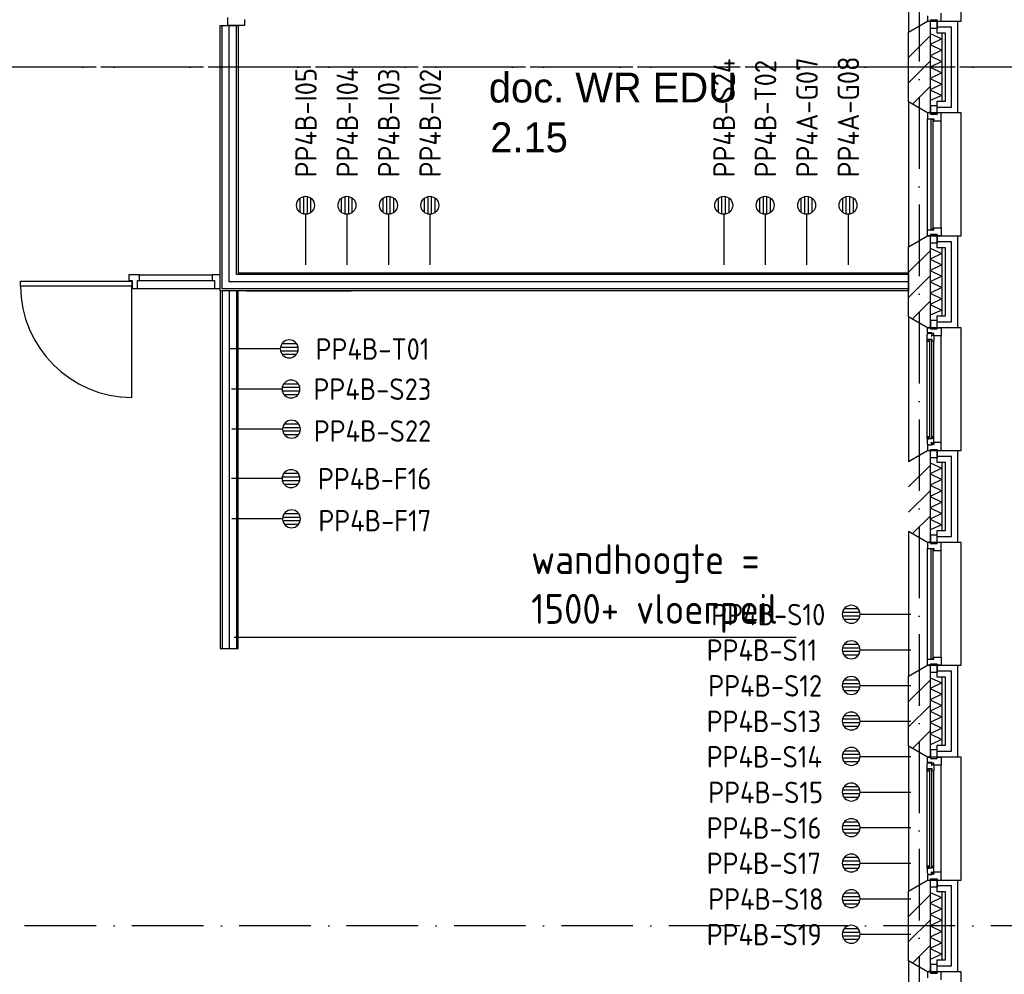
# Model space of a CAD drawing. Header units: millimetres. Extents: x 50250 to 324922, y 191 to 84291.
# Tile 20 of 44: x 182763 to 191018, y 19658 to 27660. Entities that reach past the tile are written whole.
import ezdxf
from ezdxf.enums import TextEntityAlignment as Align

# ---------------------------------------------------------------- set-up
doc = ezdxf.new("R2010")
doc.units = ezdxf.units.MM
doc.header["$LTSCALE"] = 100
doc.linetypes.add('DASHDOT', pattern=[9, 6, -1.5, 0, -1.5])
doc.layers.get('0').update_dxf_attribs({"linetype": 'CONTINUOUS'})
for name, color, linetype in [('AL$1----_ALGEMEEN', 7, 'CONTINUOUS'), ('AL$7----_STRAMIEN', 1, 'DASHDOT'), ('AL21----_BUITENWAND', 4, 'CONTINUOUS'), ('AL21K---_ISOLATIE', 1, 'CONTINUOUS'), ('AL22----_BINNENWAND', 7, 'CONTINUOUS'), ('AL28----_KONSTRUKTIE', 3, 'CONTINUOUS'), ('AL31----_BUITENKOZ', 7, 'CONTINUOUS'), ('AL32----_BINNENKOZ', 7, 'CONTINUOUS'), ('ALL-----_REFLIJNEN', 8, 'CONTINUOUS'), ('ALXA3---_VOLZWART', 14, 'CONTINUOUS'), ('ALXAB---_PREFABBETON', 1, 'CONTINUOUS'), ('BL$4----', 7, 'CONTINUOUS'), ('BOUW', 8, 'CONTINUOUS'), ('EB6441--_ATTRIB', 2, 'CONTINUOUS'), ('EL6441--_DATACOM', 3, 'CONTINUOUS')]:
    doc.layers.add(name, color=color, linetype=linetype)
doc.styles.add('1_8', font='ISO', dxfattribs={"height": 1.8})
doc.styles.add('BURO-025', font='BUROFONT.shx', dxfattribs={"height": 250})
doc.styles.get("Standard").update_dxf_attribs({"font": 'iso.shx'})

# ---------------------------------------------------------------- blocks, each defined once
blk = doc.blocks.new('ES4X2')
for p, q in [((-0.45, 1.4), (-0.45, 2.6)), ((-0.15, 1.265), (-0.15, 2.735)), ((0.15, 1.265), (0.15, 2.735)), ((0.45, 1.4), (0.45, 2.6)), ((0, 1.25), (0, -3))]:
    blk.add_line(p, q)
blk.add_circle((0, 2), 0.75)
at = {"style": '1_8', "flags": 8}
for tag, p in [('NUMMER', (1.25, 3.5)), ('CODE', (-1.25, 3.5))]:
    blk.add_attdef(tag, text='', height=1.8, rotation=90, dxfattribs=at).set_placement(p, align=Align.MIDDLE_LEFT)
blk.add_attdef('M_CODE', text='', height=1.8, dxfattribs=at).set_placement((0, 0), align=Align.MIDDLE_CENTER)

msp = doc.modelspace()

# ---------------------------------------------------------------- linework, layer by layer
at = {"color": 8, "linetype": 'Continuous'}
for p, q in [((183678.6, 25520.4), (183678.6, 25473.4)), ((183768.6, 25520.4), (183678.6, 25520.4)), ((183768.6, 25473.4), (183768.6, 25520.4)), ((183678.6, 25473.4), (183705.6, 25473.4)), ((183705.6, 25473.4), (183705.6, 25406.4)), ((183751.6, 25473.4), (183768.6, 25473.4)), ((183751.6, 25406.4), (183751.6, 25473.4)), ((183705.6, 25406.4), (183751.6, 25406.4))]:
    msp.add_line(p, q, dxfattribs=at)
msp.add_lwpolyline([(184445.1, 25520.4), (184378.1, 25520.4), (184378.1, 25473.4), (184395.1, 25473.4), (184395.1, 25406.4), (184445.1, 25406.4)], close=True, dxfattribs=at)
msp.add_lwpolyline([(182769.1, 25426.4, 0.408724), (183703.6, 24491.9), (183703.6, 25426.4)], format="xyb", dxfattribs=at)
at = {"layer": 'AL$1----_ALGEMEEN', "color": 8}
msp.add_line((189273.9, 22482.5), (184560.6, 22482.5), dxfattribs=at)
at = {"layer": 'AL$7----_STRAMIEN', "color": 1}
for p, q in [((190305.1, 76515.8), (190305.1, 7174.9)), ((192144.3, 27263.4), (170205.1, 27263.4)), ((194205.1, 27263.4), (170205.1, 27263.4)), ((194205.1, 20063.4), (170205.1, 20063.4))]:
    msp.add_line(p, q, dxfattribs=at)
at = {"layer": 'AL21----_BUITENWAND', "color": 8}
for p, q in [((190456.1, 27648.4), (190625.1, 27648.4)), ((190456.1, 27548.4), (190456.1, 27648.4)), ((190625.1, 27648.4), (190625.1, 26878.4)), ((190525.1, 27548.4), (190456.1, 27548.4)), ((190525.1, 26978.4), (190525.1, 27548.4)), ((190456.1, 26878.4), (190456.1, 26978.4)), ((190456.1, 26978.4), (190525.1, 26978.4)), ((190625.1, 26878.4), (190456.1, 26878.4)), ((190456.1, 25848.4), (190625.1, 25848.4)), ((190456.1, 25748.4), (190456.1, 25848.4)), ((190625.1, 25848.4), (190625.1, 25078.4)), ((190525.1, 25748.4), (190456.1, 25748.4)), ((190525.1, 25178.4), (190525.1, 25748.4)), ((190456.1, 25078.4), (190456.1, 25178.4)), ((190456.1, 25178.4), (190525.1, 25178.4)), ((190625.1, 25078.4), (190456.1, 25078.4)), ((190456.1, 24048.4), (190625.1, 24048.4)), ((190456.1, 23948.4), (190456.1, 24048.4)), ((190625.1, 24048.4), (190625.1, 23278.4)), ((190525.1, 23948.4), (190456.1, 23948.4)), ((190525.1, 23378.4), (190525.1, 23948.4)), ((190456.1, 23278.4), (190456.1, 23378.4)), ((190456.1, 23378.4), (190525.1, 23378.4)), ((190625.1, 23278.4), (190456.1, 23278.4)), ((190456.1, 22248.4), (190625.1, 22248.4)), ((190456.1, 22148.4), (190456.1, 22248.4)), ((190625.1, 22248.4), (190625.1, 21478.4)), ((190525.1, 22148.4), (190456.1, 22148.4)), ((190525.1, 21578.4), (190525.1, 22148.4)), ((190456.1, 21478.4), (190456.1, 21578.4)), ((190456.1, 21578.4), (190525.1, 21578.4)), ((190625.1, 21478.4), (190456.1, 21478.4)), ((190456.1, 20448.4), (190625.1, 20448.4)), ((190456.1, 20348.4), (190456.1, 20448.4)), ((190625.1, 20448.4), (190625.1, 19678.4)), ((190525.1, 20348.4), (190456.1, 20348.4)), ((190525.1, 19778.4), (190525.1, 20348.4)), ((190456.1, 19678.4), (190456.1, 19778.4)), ((190456.1, 19778.4), (190525.1, 19778.4)), ((190625.1, 19678.4), (190456.1, 19678.4))]:
    msp.add_line(p, q, dxfattribs=at)
at = {"layer": 'AL21K---_ISOLATIE', "color": 8, "linetype": 'Continuous'}
for p, q in [((190395.1, 27548.4), (190395.1, 26978.4)), ((190395.1, 27544.2), (190495.1, 27500.9)), ((190495.1, 27500.9), (190395.1, 27453.4)), ((190495.1, 27548.4), (190495.1, 26978.4)), ((190395.1, 27453.4), (190495.1, 27405.9)), ((190495.1, 27405.9), (190395.1, 27358.4)), ((190395.1, 27358.4), (190495.1, 27310.9)), ((190495.1, 27310.9), (190395.1, 27263.4)), ((190395.1, 27263.4), (190495.1, 27215.9)), ((190495.1, 27215.9), (190395.1, 27168.4)), ((190395.1, 27168.4), (190495.1, 27120.9)), ((190495.1, 27120.9), (190395.1, 27073.4)), ((190395.1, 27073.4), (190495.1, 27025.9)), ((190495.1, 27025.9), (190395.1, 26982.6)), ((190395.1, 25748.4), (190395.1, 25178.4)), ((190395.1, 25744.2), (190495.1, 25700.9)), ((190495.1, 25700.9), (190395.1, 25653.4)), ((190495.1, 25748.4), (190495.1, 25178.4)), ((190395.1, 25653.4), (190495.1, 25605.9)), ((190495.1, 25605.9), (190395.1, 25558.4)), ((190395.1, 25558.4), (190495.1, 25510.9)), ((190495.1, 25510.9), (190395.1, 25463.4)), ((190395.1, 25463.4), (190495.1, 25415.9)), ((190495.1, 25415.9), (190395.1, 25368.4)), ((190395.1, 25368.4), (190495.1, 25320.9)), ((190495.1, 25320.9), (190395.1, 25273.4)), ((190395.1, 25273.4), (190495.1, 25225.9)), ((190495.1, 25225.9), (190395.1, 25182.6)), ((190395.1, 23948.4), (190395.1, 23378.4)), ((190395.1, 23944.2), (190495.1, 23900.9)), ((190495.1, 23948.4), (190495.1, 23378.4)), ((190495.1, 23900.9), (190395.1, 23853.4)), ((190395.1, 23853.4), (190495.1, 23805.9)), ((190495.1, 23805.9), (190395.1, 23758.4)), ((190395.1, 23758.4), (190495.1, 23710.9)), ((190495.1, 23710.9), (190395.1, 23663.4)), ((190395.1, 23663.4), (190495.1, 23615.9)), ((190495.1, 23615.9), (190395.1, 23568.4)), ((190395.1, 23568.4), (190495.1, 23520.9)), ((190495.1, 23520.9), (190395.1, 23473.4)), ((190395.1, 23473.4), (190495.1, 23425.9)), ((190495.1, 23425.9), (190395.1, 23382.6)), ((190395.1, 22148.4), (190395.1, 21578.4)), ((190395.1, 22144.2), (190495.1, 22100.9)), ((190495.1, 22148.4), (190495.1, 21578.4)), ((190495.1, 22100.9), (190395.1, 22053.4)), ((190395.1, 22053.4), (190495.1, 22005.9)), ((190495.1, 22005.9), (190395.1, 21958.4)), ((190395.1, 21958.4), (190495.1, 21910.9)), ((190495.1, 21910.9), (190395.1, 21863.4)), ((190395.1, 21863.4), (190495.1, 21815.9)), ((190495.1, 21815.9), (190395.1, 21768.4)), ((190395.1, 21768.4), (190495.1, 21720.9)), ((190495.1, 21720.9), (190395.1, 21673.4)), ((190395.1, 21673.4), (190495.1, 21625.9)), ((190495.1, 21625.9), (190395.1, 21582.6)), ((190395.1, 20348.4), (190395.1, 19778.4)), ((190395.1, 20344.2), (190495.1, 20300.9)), ((190495.1, 20348.4), (190495.1, 19778.4)), ((190495.1, 20300.9), (190395.1, 20253.4)), ((190395.1, 20253.4), (190495.1, 20205.9)), ((190495.1, 20205.9), (190395.1, 20158.4)), ((190395.1, 20158.4), (190495.1, 20110.9)), ((190495.1, 20110.9), (190395.1, 20063.4)), ((190395.1, 20063.4), (190495.1, 20015.9)), ((190495.1, 20015.9), (190395.1, 19968.4)), ((190395.1, 19968.4), (190495.1, 19920.9)), ((190495.1, 19920.9), (190395.1, 19873.4)), ((190395.1, 19873.4), (190495.1, 19825.9)), ((190495.1, 19825.9), (190395.1, 19782.6))]:
    msp.add_line(p, q, dxfattribs=at)
at = {"layer": 'AL22----_BINNENWAND', "color": 8}
for p, q in [((184445.1, 27612.3), (184595.1, 27612.3)), ((184445.1, 25388.4), (184445.1, 27612.3)), ((184595.1, 27612.3), (184595.1, 25538.4)), ((184595.1, 25538.4), (190215.1, 25538.4)), ((190215.1, 25538.4), (190215.1, 25388.4)), ((190215.1, 25388.4), (184445.1, 25388.4)), ((184595.1, 25388.4), (184445.1, 25388.4)), ((184445.1, 25388.4), (184445.1, 22388.4)), ((184595.1, 22388.4), (184595.1, 25388.4)), ((184445.1, 22388.4), (184595.1, 22388.4))]:
    msp.add_line(p, q, dxfattribs=at)
at = {"layer": 'AL22----_BINNENWAND', "color": 8, "linetype": 'Continuous'}
for p, q in [((184460.1, 25403.4), (184460.1, 27612.3)), ((184580.1, 25523.4), (184580.1, 27612.3)), ((190215.1, 25523.4), (184580.1, 25523.4)), ((190215.1, 25403.4), (184460.1, 25403.4)), ((184460.1, 25388.4), (184460.1, 22388.4)), ((184580.1, 25388.4), (184580.1, 22388.4))]:
    msp.add_line(p, q, dxfattribs=at)
at = {"layer": 'AL28----_KONSTRUKTIE', "color": 8}
for p, q in [((190215.1, 27556), (190375.1, 27648.4)), ((190375.1, 27648.4), (190395.1, 27648.4)), ((190395.1, 27648.4), (190395.1, 26878.4)), ((190215.1, 26970.8), (190215.1, 27556)), ((190375.1, 26878.4), (190215.1, 26970.8)), ((190395.1, 26878.4), (190375.1, 26878.4)), ((190215.1, 25756), (190375.1, 25848.4)), ((190375.1, 25848.4), (190395.1, 25848.4)), ((190395.1, 25848.4), (190395.1, 25078.4)), ((190215.1, 25170.8), (190215.1, 25756)), ((190375.1, 25078.4), (190215.1, 25170.8)), ((190395.1, 25078.4), (190375.1, 25078.4)), ((190215.1, 23956), (190375.1, 24048.4)), ((190375.1, 24048.4), (190395.1, 24048.4)), ((190395.1, 24048.4), (190395.1, 23278.4)), ((190375.1, 23278.4), (190215.1, 23370.8)), ((190395.1, 23278.4), (190375.1, 23278.4)), ((190215.1, 22156), (190375.1, 22248.4)), ((190375.1, 22248.4), (190395.1, 22248.4)), ((190395.1, 22248.4), (190395.1, 21478.4)), ((190215.1, 21570.8), (190215.1, 22156)), ((190375.1, 21478.4), (190215.1, 21570.8)), ((190395.1, 21478.4), (190375.1, 21478.4)), ((190215.1, 20356), (190375.1, 20448.4)), ((190375.1, 20448.4), (190395.1, 20448.4)), ((190395.1, 20448.4), (190395.1, 19678.4)), ((190215.1, 19770.8), (190215.1, 20356)), ((190375.1, 19678.4), (190215.1, 19770.8)), ((190395.1, 19678.4), (190375.1, 19678.4))]:
    msp.add_line(p, q, dxfattribs=at)
at = {"layer": 'AL31----_BUITENKOZ', "color": 8}
for p, q in [((190215.1, 28770.8), (190215.1, 27556)), ((190655.1, 27648.4), (190655.1, 28678.4)), ((190375.1, 27692.4), (190375.1, 27648.4)), ((190400.1, 27587.4), (190400.1, 27658.4)), ((190400.1, 27658.4), (190456.1, 27658.4)), ((190400.1, 27658.4), (190456.1, 27658.4)), ((190400.1, 27648.4), (190400.1, 27658.4)), ((190456.1, 27658.4), (190456.1, 27587.4)), ((190456.1, 27658.4), (190456.1, 27648.4)), ((190489.1, 27648.4), (190489.1, 27715.4)), ((190215.1, 27556), (190375.1, 27648.4)), ((190375.1, 27648.4), (190655.1, 27648.4)), ((190375.1, 27648.4), (190400.1, 27648.4)), ((190456.1, 27587.4), (190400.1, 27587.4)), ((190456.1, 27648.4), (190489.1, 27648.4)), ((190215.1, 26970.8), (190215.1, 25756)), ((190375.1, 26878.4), (190215.1, 26970.8)), ((190400.1, 26939.4), (190400.1, 26868.4)), ((190456.1, 26939.4), (190400.1, 26939.4)), ((190456.1, 26868.4), (190456.1, 26939.4)), ((190655.1, 26878.4), (190375.1, 26878.4)), ((190375.1, 25898.4), (190375.1, 26828.4)), ((190400.1, 26868.4), (190456.1, 26868.4)), ((190655.1, 25848.4), (190655.1, 26878.4)), ((190489.1, 25915.4), (190489.1, 26811.4)), ((190215.1, 25756), (190375.1, 25848.4)), ((190375.1, 25848.4), (190655.1, 25848.4)), ((190400.1, 25787.4), (190400.1, 25858.4)), ((190400.1, 25858.4), (190456.1, 25858.4)), ((190456.1, 25858.4), (190456.1, 25787.4)), ((190456.1, 25787.4), (190400.1, 25787.4)), ((190215.1, 25170.8), (190215.1, 23956)), ((190375.1, 25078.4), (190215.1, 25170.8)), ((190400.1, 25139.4), (190400.1, 25068.4)), ((190456.1, 25139.4), (190400.1, 25139.4)), ((190456.1, 25068.4), (190456.1, 25139.4)), ((190372.1, 25021.7), (190376.4, 25024.1)), ((190372.1, 24979.2), (190372.1, 25021.7)), ((190655.1, 25078.4), (190375.1, 25078.4)), ((190375.1, 25034.4), (190375.1, 25078.4)), ((190375.1, 25078.4), (190400.1, 25078.4)), ((190411.1, 25034.4), (190375.1, 25034.4)), ((190376.4, 25031.2), (190406.1, 25031.2)), ((190376.4, 25024.1), (190376.4, 25031.2)), ((190400.1, 25078.4), (190400.1, 25068.4)), ((190400.1, 25068.4), (190456.1, 25068.4)), ((190400.1, 25068.4), (190456.1, 25068.4)), ((190406.1, 25031.2), (190406.1, 25008.7)), ((190411.1, 25028.4), (190411.1, 25034.4)), ((190426.1, 25028.4), (190411.1, 25028.4)), ((190411.1, 25016.7), (190426.1, 25016.7)), ((190411.1, 25008.7), (190411.1, 25016.7)), ((190426.1, 25011.4), (190426.1, 25028.4)), ((190426.1, 25016.7), (190426.1, 25011.4)), ((190456.1, 25078.4), (190489.1, 25078.4)), ((190456.1, 25068.4), (190456.1, 25078.4)), ((190489.1, 25078.4), (190489.1, 25011.4)), ((190655.1, 24048.4), (190655.1, 25078.4)), ((190372.1, 24147.6), (190372.1, 24979.2)), ((190413.1, 24979.2), (190372.1, 24979.2)), ((190374.4, 24962.2), (190374.4, 24979.2)), ((190374.4, 24979.2), (190388, 24979.2)), ((190388, 24962.2), (190374.4, 24962.2)), ((190388, 24979.2), (190388, 24962.2)), ((190406.1, 25008.7), (190411.1, 25008.7)), ((190413.1, 24962.2), (190413.1, 24979.2)), ((190426.1, 24964.3), (190413.1, 24962.2)), ((190489.1, 25011.4), (190426.1, 25011.4)), ((190426.1, 25011.4), (190426.1, 24964.3)), ((190426.1, 24162.5), (190426.1, 24964.3)), ((190489.1, 24115.4), (190489.1, 25011.4)), ((190372.1, 24147.6), (190372.1, 24105.1)), ((190413.1, 24147.6), (190372.1, 24147.6)), ((190372.1, 24105.1), (190376.4, 24102.6)), ((190374.4, 24164.6), (190374.4, 24147.6)), ((190388, 24164.6), (190374.4, 24164.6)), ((190374.4, 24147.6), (190388, 24147.6)), ((190388, 24147.6), (190388, 24164.6)), ((190406.1, 24118.1), (190411.1, 24118.1)), ((190406.1, 24095.6), (190406.1, 24118.1)), ((190411.1, 24118.1), (190411.1, 24110.1)), ((190411.1, 24110.1), (190426.1, 24110.1)), ((190413.1, 24164.6), (190413.1, 24147.6)), ((190426.1, 24162.5), (190413.1, 24164.6)), ((190426.1, 24115.4), (190426.1, 24162.5)), ((190426.1, 24115.4), (190426.1, 24098.4)), ((190489.1, 24115.4), (190426.1, 24115.4)), ((190426.1, 24110.1), (190426.1, 24115.4)), ((190489.1, 24048.4), (190489.1, 24115.4)), ((190215.1, 23956), (190375.1, 24048.4)), ((190375.1, 24092.4), (190375.1, 24048.4)), ((190411.1, 24092.4), (190375.1, 24092.4)), ((190375.1, 24048.4), (190655.1, 24048.4)), ((190375.1, 24048.4), (190400.1, 24048.4)), ((190376.4, 24102.6), (190376.4, 24095.6)), ((190376.4, 24095.6), (190406.1, 24095.6)), ((190400.1, 24058.4), (190456.1, 24058.4)), ((190400.1, 24048.4), (190400.1, 24058.4)), ((190400.1, 23987.4), (190400.1, 24058.4)), ((190400.1, 24058.4), (190456.1, 24058.4)), ((190411.1, 24098.4), (190411.1, 24092.4)), ((190426.1, 24098.4), (190411.1, 24098.4)), ((190456.1, 24058.4), (190456.1, 24048.4)), ((190456.1, 24058.4), (190456.1, 23987.4)), ((190456.1, 24048.4), (190489.1, 24048.4)), ((190456.1, 23987.4), (190400.1, 23987.4)), ((190215.1, 23370.8), (190215.1, 22156)), ((190375.1, 23278.4), (190215.1, 23370.8)), ((190655.1, 23278.4), (190375.1, 23278.4)), ((190400.1, 23339.4), (190400.1, 23268.4)), ((190456.1, 23339.4), (190400.1, 23339.4)), ((190456.1, 23268.4), (190456.1, 23339.4)), ((190655.1, 22248.4), (190655.1, 23278.4)), ((190375.1, 22298.4), (190375.1, 23228.4)), ((190400.1, 23268.4), (190456.1, 23268.4)), ((190489.1, 22315.4), (190489.1, 23211.4)), ((190215.1, 22156), (190375.1, 22248.4)), ((190375.1, 22248.4), (190655.1, 22248.4)), ((190400.1, 22187.4), (190400.1, 22258.4)), ((190400.1, 22258.4), (190456.1, 22258.4)), ((190456.1, 22258.4), (190456.1, 22187.4)), ((190456.1, 22187.4), (190400.1, 22187.4)), ((190215.1, 21570.8), (190215.1, 20356)), ((190375.1, 21478.4), (190215.1, 21570.8)), ((190375.1, 21434.4), (190375.1, 21478.4)), ((190375.1, 21478.4), (190400.1, 21478.4)), ((190655.1, 21478.4), (190375.1, 21478.4)), ((190400.1, 21539.4), (190400.1, 21468.4)), ((190456.1, 21539.4), (190400.1, 21539.4)), ((190400.1, 21478.4), (190400.1, 21468.4)), ((190400.1, 21468.4), (190456.1, 21468.4)), ((190400.1, 21468.4), (190456.1, 21468.4)), ((190456.1, 21468.4), (190456.1, 21539.4)), ((190456.1, 21478.4), (190489.1, 21478.4)), ((190456.1, 21468.4), (190456.1, 21478.4)), ((190489.1, 21478.4), (190489.1, 21411.4)), ((190655.1, 20448.4), (190655.1, 21478.4)), ((190372.1, 21421.7), (190376.4, 21424.1)), ((190372.1, 21379.2), (190372.1, 21421.7)), ((190411.1, 21434.4), (190375.1, 21434.4)), ((190376.4, 21431.2), (190406.1, 21431.2)), ((190376.4, 21424.1), (190376.4, 21431.2)), ((190406.1, 21431.2), (190406.1, 21408.7)), ((190406.1, 21408.7), (190411.1, 21408.7)), ((190411.1, 21428.4), (190411.1, 21434.4)), ((190426.1, 21428.4), (190411.1, 21428.4)), ((190411.1, 21416.7), (190426.1, 21416.7)), ((190411.1, 21408.7), (190411.1, 21416.7)), ((190426.1, 21411.4), (190426.1, 21428.4)), ((190426.1, 21416.7), (190426.1, 21411.4)), ((190489.1, 21411.4), (190426.1, 21411.4)), ((190426.1, 21411.4), (190426.1, 21364.3)), ((190489.1, 20515.4), (190489.1, 21411.4)), ((190372.1, 20547.6), (190372.1, 21379.2)), ((190413.1, 21379.2), (190372.1, 21379.2)), ((190374.4, 21362.2), (190374.4, 21379.2)), ((190374.4, 21379.2), (190388, 21379.2)), ((190388, 21362.2), (190374.4, 21362.2)), ((190388, 21379.2), (190388, 21362.2)), ((190413.1, 21362.2), (190413.1, 21379.2)), ((190426.1, 21364.3), (190413.1, 21362.2)), ((190426.1, 20562.5), (190426.1, 21364.3)), ((190374.4, 20564.6), (190374.4, 20547.6)), ((190388, 20564.6), (190374.4, 20564.6)), ((190388, 20547.6), (190388, 20564.6)), ((190413.1, 20564.6), (190413.1, 20547.6)), ((190426.1, 20562.5), (190413.1, 20564.6)), ((190426.1, 20515.4), (190426.1, 20562.5)), ((190372.1, 20547.6), (190372.1, 20505.1)), ((190413.1, 20547.6), (190372.1, 20547.6)), ((190372.1, 20505.1), (190376.4, 20502.6)), ((190374.4, 20547.6), (190388, 20547.6)), ((190375.1, 20492.4), (190375.1, 20448.4)), ((190411.1, 20492.4), (190375.1, 20492.4)), ((190376.4, 20502.6), (190376.4, 20495.6)), ((190376.4, 20495.6), (190406.1, 20495.6)), ((190406.1, 20518.1), (190411.1, 20518.1)), ((190406.1, 20495.6), (190406.1, 20518.1)), ((190411.1, 20518.1), (190411.1, 20510.1)), ((190411.1, 20510.1), (190426.1, 20510.1)), ((190411.1, 20498.4), (190411.1, 20492.4)), ((190426.1, 20498.4), (190411.1, 20498.4)), ((190426.1, 20515.4), (190426.1, 20498.4)), ((190489.1, 20515.4), (190426.1, 20515.4)), ((190426.1, 20510.1), (190426.1, 20515.4)), ((190489.1, 20448.4), (190489.1, 20515.4)), ((190215.1, 20356), (190375.1, 20448.4)), ((190375.1, 20448.4), (190400.1, 20448.4)), ((190375.1, 20448.4), (190655.1, 20448.4)), ((190400.1, 20387.4), (190400.1, 20458.4)), ((190400.1, 20458.4), (190456.1, 20458.4)), ((190400.1, 20458.4), (190456.1, 20458.4)), ((190400.1, 20448.4), (190400.1, 20458.4)), ((190456.1, 20458.4), (190456.1, 20387.4)), ((190456.1, 20458.4), (190456.1, 20448.4)), ((190456.1, 20448.4), (190489.1, 20448.4)), ((190456.1, 20387.4), (190400.1, 20387.4)), ((190215.1, 19770.8), (190215.1, 18556)), ((190375.1, 19678.4), (190215.1, 19770.8)), ((190400.1, 19739.4), (190400.1, 19668.4)), ((190456.1, 19739.4), (190400.1, 19739.4)), ((190456.1, 19668.4), (190456.1, 19739.4)), ((190655.1, 19678.4), (190375.1, 19678.4)), ((190400.1, 19668.4), (190456.1, 19668.4)), ((190655.1, 18648.4), (190655.1, 19678.4))]:
    msp.add_line(p, q, dxfattribs=at)
at = {"layer": 'AL31----_BUITENKOZ', "color": 8, "linetype": 'Continuous'}
for p, q in [((190375.1, 26878.4), (190375.1, 26828.4)), ((190400.1, 26878.4), (190375.1, 26878.4)), ((190375.1, 26828.4), (190426.1, 26828.4)), ((190375.1, 26828.4), (190375.1, 26828.4)), ((190400.1, 26878.4), (190400.1, 26878.4)), ((190400.1, 26868.4), (190400.1, 26878.4)), ((190456.1, 26868.4), (190400.1, 26868.4)), ((190426.1, 26828.4), (190426.1, 26811.4)), ((190456.1, 26878.4), (190456.1, 26868.4)), ((190489.1, 26878.4), (190456.1, 26878.4)), ((190489.1, 26811.4), (190489.1, 26878.4)), ((190401.1, 26823.4), (190401.1, 25903.4)), ((190422.1, 26823.4), (190401.1, 26823.4)), ((190422.1, 25903.4), (190422.1, 26823.4)), ((190426.1, 26811.4), (190489.1, 26811.4)), ((190489.1, 26811.4), (190489.1, 26811.4)), ((190489.1, 26811.4), (190489.1, 26811.4)), ((190489.1, 26811.4), (190489.1, 26811.4)), ((190489.1, 26811.4), (190489.1, 26811.4)), ((190375.1, 25848.4), (190375.1, 25898.4)), ((190375.1, 25898.4), (190426.1, 25898.4)), ((190375.1, 25898.4), (190375.1, 25898.4)), ((190400.1, 25848.4), (190375.1, 25848.4)), ((190400.1, 25858.4), (190400.1, 25848.4)), ((190456.1, 25858.4), (190400.1, 25858.4)), ((190400.1, 25848.4), (190400.1, 25848.4)), ((190401.1, 25903.4), (190422.1, 25903.4)), ((190426.1, 25915.4), (190489.1, 25915.4)), ((190426.1, 25898.4), (190426.1, 25915.4)), ((190456.1, 25848.4), (190456.1, 25858.4)), ((190489.1, 25848.4), (190456.1, 25848.4)), ((190489.1, 25915.4), (190489.1, 25848.4)), ((190489.1, 25915.4), (190489.1, 25915.4)), ((190489.1, 25915.4), (190489.1, 25915.4)), ((190489.1, 25915.4), (190489.1, 25915.4)), ((190489.1, 25915.4), (190489.1, 25915.4)), ((182769.1, 25467.4), (183703.6, 25467.4)), ((182769.1, 25426.4), (182769.1, 25467.4)), ((183703.6, 25426.4), (182769.1, 25426.4)), ((183703.6, 25467.4), (183703.6, 25426.4)), ((190390.1, 24977.2), (190390.1, 24149.6)), ((190411.1, 24977.2), (190390.1, 24977.2)), ((190411.1, 24149.6), (190411.1, 24977.2)), ((190390.1, 24149.6), (190411.1, 24149.6)), ((190375.1, 23278.4), (190375.1, 23228.4)), ((190400.1, 23278.4), (190375.1, 23278.4)), ((190400.1, 23278.4), (190400.1, 23278.4)), ((190400.1, 23268.4), (190400.1, 23278.4)), ((190456.1, 23278.4), (190456.1, 23268.4)), ((190489.1, 23278.4), (190456.1, 23278.4)), ((190489.1, 23211.4), (190489.1, 23278.4)), ((190375.1, 23228.4), (190426.1, 23228.4)), ((190375.1, 23228.4), (190375.1, 23228.4)), ((190456.1, 23268.4), (190400.1, 23268.4)), ((190401.1, 23223.4), (190401.1, 22303.4)), ((190422.1, 23223.4), (190401.1, 23223.4)), ((190422.1, 22303.4), (190422.1, 23223.4)), ((190426.1, 23228.4), (190426.1, 23211.4)), ((190426.1, 23211.4), (190489.1, 23211.4)), ((190489.1, 23211.4), (190489.1, 23211.4)), ((190489.1, 23211.4), (190489.1, 23211.4)), ((190489.1, 23211.4), (190489.1, 23211.4)), ((190489.1, 23211.4), (190489.1, 23211.4)), ((190375.1, 22248.4), (190375.1, 22298.4)), ((190375.1, 22298.4), (190426.1, 22298.4)), ((190375.1, 22298.4), (190375.1, 22298.4)), ((190401.1, 22303.4), (190422.1, 22303.4)), ((190426.1, 22315.4), (190489.1, 22315.4)), ((190426.1, 22298.4), (190426.1, 22315.4)), ((190489.1, 22315.4), (190489.1, 22248.4)), ((190489.1, 22315.4), (190489.1, 22315.4)), ((190489.1, 22315.4), (190489.1, 22315.4)), ((190489.1, 22315.4), (190489.1, 22315.4)), ((190489.1, 22315.4), (190489.1, 22315.4)), ((190400.1, 22248.4), (190375.1, 22248.4)), ((190400.1, 22258.4), (190400.1, 22248.4)), ((190456.1, 22258.4), (190400.1, 22258.4)), ((190400.1, 22248.4), (190400.1, 22248.4)), ((190456.1, 22248.4), (190456.1, 22258.4)), ((190489.1, 22248.4), (190456.1, 22248.4)), ((190390.1, 21377.2), (190390.1, 20549.6)), ((190411.1, 21377.2), (190390.1, 21377.2)), ((190411.1, 20549.6), (190411.1, 21377.2)), ((190390.1, 20549.6), (190411.1, 20549.6)), ((190375.1, 19678.4), (190375.1, 19628.4)), ((190400.1, 19678.4), (190375.1, 19678.4)), ((190400.1, 19678.4), (190400.1, 19678.4)), ((190400.1, 19668.4), (190400.1, 19678.4)), ((190456.1, 19668.4), (190400.1, 19668.4)), ((190456.1, 19678.4), (190456.1, 19668.4)), ((190489.1, 19678.4), (190456.1, 19678.4)), ((190489.1, 19611.4), (190489.1, 19678.4))]:
    msp.add_line(p, q, dxfattribs=at)
at = {"layer": 'AL32----_BINNENKOZ', "color": 8}
for p, q in [((184507.6, 27612.3), (184507.6, 27679.3)), ((184646.6, 27662.3), (184646.6, 27612.3)), ((184646.6, 27612.3), (184507.6, 27612.3)), ((183768.6, 25520.4), (184378.1, 25520.4)), ((183768.6, 25473.4), (184378.1, 25473.4)), ((183751.6, 25406.4), (184395.1, 25406.4))]:
    msp.add_line(p, q, dxfattribs=at)
at = {"layer": 'AL32----_BINNENKOZ', "color": 8, "linetype": 'Continuous'}
msp.add_line((184662.1, 25388.4), (185542.1, 25388.4), dxfattribs=at)
at = {"layer": 'ALL-----_REFLIJNEN', "color": 8, "linetype": 'Continuous'}
for p, q in [((184520.1, 25463.4), (184520.1, 27612.3)), ((190575.1, 27598.4), (190456.1, 27598.4)), ((190575.1, 26928.4), (190575.1, 27598.4)), ((190456.1, 26928.4), (190575.1, 26928.4)), ((190575.1, 25798.4), (190456.1, 25798.4)), ((190575.1, 25128.4), (190575.1, 25798.4)), ((190215.1, 25463.4), (184520.1, 25463.4)), ((184520.1, 25388.4), (184520.1, 22388.4)), ((190456.1, 25128.4), (190575.1, 25128.4)), ((190575.1, 23998.4), (190456.1, 23998.4)), ((190575.1, 23328.4), (190575.1, 23998.4)), ((190456.1, 23328.4), (190575.1, 23328.4)), ((190575.1, 22198.4), (190456.1, 22198.4)), ((190575.1, 21528.4), (190575.1, 22198.4)), ((190456.1, 21528.4), (190575.1, 21528.4)), ((190575.1, 20398.4), (190456.1, 20398.4)), ((190575.1, 19728.4), (190575.1, 20398.4)), ((190456.1, 19728.4), (190575.1, 19728.4))]:
    msp.add_line(p, q, dxfattribs=at)
at = {"layer": 'ALXA3---_VOLZWART', "color": 8}
for p, q in [((190575.1, 27598.4), (190456.1, 27598.4)), ((190575.1, 26928.4), (190575.1, 27598.4)), ((190456.1, 26928.4), (190575.1, 26928.4)), ((190575.1, 25798.4), (190456.1, 25798.4)), ((190575.1, 25128.4), (190575.1, 25798.4)), ((190456.1, 25128.4), (190575.1, 25128.4)), ((190575.1, 23998.4), (190456.1, 23998.4)), ((190575.1, 23328.4), (190575.1, 23998.4)), ((190456.1, 23328.4), (190575.1, 23328.4)), ((190575.1, 22198.4), (190456.1, 22198.4)), ((190575.1, 21528.4), (190575.1, 22198.4)), ((190456.1, 21528.4), (190575.1, 21528.4)), ((190575.1, 20398.4), (190456.1, 20398.4)), ((190575.1, 19728.4), (190575.1, 20398.4)), ((190456.1, 19728.4), (190575.1, 19728.4))]:
    msp.add_line(p, q, dxfattribs=at)
at = {"layer": 'ALXAB---_PREFABBETON', "color": 8}
for p, q in [((190395.1, 27523.9), (190215.1, 27343.9)), ((190395.1, 27311.8), (190215.1, 27131.8)), ((190395.1, 27099.6), (190247.6, 26952.1)), ((190395.1, 26887.5), (190386, 26878.4)), ((190395.1, 25723.9), (190215.1, 25543.9)), ((190395.1, 25511.8), (190215.1, 25331.8)), ((190395.1, 25299.6), (190247.6, 25152.1)), ((190395.1, 25087.5), (190386, 25078.4)), ((190395.1, 23923.9), (190215.1, 23743.9)), ((190395.1, 23711.8), (190215.1, 23531.8)), ((190395.1, 23499.6), (190247.6, 23352.1)), ((190395.1, 23287.5), (190386, 23278.4)), ((190395.1, 22123.9), (190215.1, 21943.9)), ((190395.1, 21911.8), (190215.1, 21731.8)), ((190395.1, 21699.6), (190247.6, 21552.1)), ((190395.1, 21487.5), (190386, 21478.4)), ((190395.1, 20323.9), (190215.1, 20143.9)), ((190395.1, 20111.8), (190215.1, 19931.8)), ((190395.1, 19899.6), (190247.6, 19752.1)), ((190395.1, 19687.5), (190386, 19678.4))]:
    msp.add_line(p, q, dxfattribs=at)

# ---------------------------------------------------------------- block references
at = {"layer": 'EL6441--_DATACOM'}
ref = msp.add_blockref('ES4X2', (188665.7, 25904.7), dxfattribs=dict(at, xscale=100, yscale=100, zscale=100))
ref.add_attrib('CODE', 'PP4B-S24', dxfattribs={"layer": 'EB6441--_ATTRIB', "color": 1, "height": 180, "rotation": 90, "style": '1_8', "flags": 8}).set_placement((188668.7, 26338.7), align=Align.MIDDLE_LEFT)
ref = msp.add_blockref('ES4X2', (189012.7, 25904.7), dxfattribs=dict(at, xscale=100, yscale=100, zscale=100))
ref.add_attrib('CODE', 'PP4B-T02', dxfattribs={"layer": 'EB6441--_ATTRIB', "color": 1, "height": 180, "rotation": 90, "style": '1_8', "flags": 8}).set_placement((189015.7, 26338.7), align=Align.MIDDLE_LEFT)
ref = msp.add_blockref('ES4X2', (189360.7, 25904.7), dxfattribs=dict(at, xscale=100, yscale=100, zscale=100))
ref.add_attrib('CODE', 'PP4A-G07', dxfattribs={"layer": 'EB6441--_ATTRIB', "color": 1, "height": 180, "rotation": 90, "style": '1_8', "flags": 8}).set_placement((189363.7, 26338.7), align=Align.MIDDLE_LEFT)
ref = msp.add_blockref('ES4X2', (189707.7, 25904.7), dxfattribs=dict(at, xscale=100, yscale=100, zscale=100))
ref.add_attrib('CODE', 'PP4A-G08', dxfattribs={"layer": 'EB6441--_ATTRIB', "color": 1, "height": 180, "rotation": 90, "style": '1_8', "flags": 8}).set_placement((189710.7, 26338.7), align=Align.MIDDLE_LEFT)
ref = msp.add_blockref('ES4X2', (185159.7, 25904.7), dxfattribs=dict(at, xscale=100, yscale=100, zscale=100))
ref.add_attrib('CODE', 'PP4B-I05', dxfattribs={"layer": 'EB6441--_ATTRIB', "color": 1, "height": 180, "rotation": 90, "style": '1_8', "flags": 8}).set_placement((185162.7, 26338.7), align=Align.MIDDLE_LEFT)
ref = msp.add_blockref('ES4X2', (185506.7, 25904.7), dxfattribs=dict(at, xscale=100, yscale=100, zscale=100))
ref.add_attrib('CODE', 'PP4B-I04', dxfattribs={"layer": 'EB6441--_ATTRIB', "color": 1, "height": 180, "rotation": 90, "style": '1_8', "flags": 8}).set_placement((185509.7, 26338.7), align=Align.MIDDLE_LEFT)
ref = msp.add_blockref('ES4X2', (185854.7, 25904.7), dxfattribs=dict(at, xscale=100, yscale=100, zscale=100))
ref.add_attrib('CODE', 'PP4B-I03', dxfattribs={"layer": 'EB6441--_ATTRIB', "color": 1, "height": 180, "rotation": 90, "style": '1_8', "flags": 8}).set_placement((185857.7, 26338.7), align=Align.MIDDLE_LEFT)
ref = msp.add_blockref('ES4X2', (186201.7, 25904.7), dxfattribs=dict(at, xscale=100, yscale=100, zscale=100))
ref.add_attrib('CODE', 'PP4B-I02', dxfattribs={"layer": 'EB6441--_ATTRIB', "color": 1, "height": 180, "rotation": 90, "style": '1_8', "flags": 8}).set_placement((186204.7, 26338.7), align=Align.MIDDLE_LEFT)
ref = msp.add_blockref('ES4X2', (184823.1, 24900.6), dxfattribs=dict(at, xscale=-100, yscale=100, zscale=100, rotation=270))
ref.add_attrib('CODE', 'PP4B-T01', dxfattribs={"layer": 'EB6441--_ATTRIB', "color": 1, "height": 180, "style": '1_8', "flags": 8}).set_placement((186199.1, 24899.6), align=Align.MIDDLE_RIGHT)
ref = msp.add_blockref('ES4X2', (184838.1, 24564.1), dxfattribs=dict(at, xscale=-100, yscale=100, zscale=100, rotation=270))
ref.add_attrib('CODE', 'PP4B-S23', dxfattribs={"layer": 'EB6441--_ATTRIB', "color": 1, "height": 180, "style": '1_8', "flags": 8}).set_placement((186214.1, 24563.1), align=Align.MIDDLE_RIGHT)
ref = msp.add_blockref('ES4X2', (184842, 24227.5), dxfattribs=dict(at, xscale=-100, yscale=100, zscale=100, rotation=270))
ref.add_attrib('CODE', 'PP4B-S22', dxfattribs={"layer": 'EB6441--_ATTRIB', "color": 1, "height": 180, "style": '1_8', "flags": 8}).set_placement((186213.4, 24211.9), align=Align.MIDDLE_RIGHT)
ref = msp.add_blockref('ES4X2', (184838.1, 23813), dxfattribs=dict(at, xscale=-100, yscale=100, zscale=100, rotation=270))
ref.add_attrib('CODE', 'PP4B-F16', dxfattribs={"layer": 'EB6441--_ATTRIB', "color": 1, "height": 180, "style": '1_8', "flags": 8}).set_placement((186214.1, 23812), align=Align.MIDDLE_RIGHT)
ref = msp.add_blockref('ES4X2', (184842, 23476.4), dxfattribs=dict(at, xscale=-100, yscale=100, zscale=100, rotation=270))
ref.add_attrib('CODE', 'PP4B-F17', dxfattribs={"layer": 'EB6441--_ATTRIB', "color": 1, "height": 180, "style": '1_8', "flags": 8}).set_placement((186213.4, 23460.8), align=Align.MIDDLE_RIGHT)
ref = msp.add_blockref('ES4X2', (189934.2, 22676.2), dxfattribs=dict(at, xscale=-100, yscale=100, zscale=100, rotation=90))
ref.add_attrib('CODE', 'PP4B-S10', dxfattribs={"layer": 'EB6441--_ATTRIB', "color": 1, "height": 180, "style": '1_8', "flags": 8}).set_placement((188561.7, 22673.2), align=Align.MIDDLE_LEFT)
ref = msp.add_blockref('ES4X2', (189934.2, 22378.2), dxfattribs=dict(at, xscale=-100, yscale=100, zscale=100, rotation=90))
ref.add_attrib('CODE', 'PP4B-S11', dxfattribs={"layer": 'EB6441--_ATTRIB', "color": 1, "height": 180, "style": '1_8', "flags": 8}).set_placement((188523.1, 22375.2), align=Align.MIDDLE_LEFT)
ref = msp.add_blockref('ES4X2', (189934.2, 22079.2), dxfattribs=dict(at, xscale=-100, yscale=100, zscale=100, rotation=90))
ref.add_attrib('CODE', 'PP4B-S12', dxfattribs={"layer": 'EB6441--_ATTRIB', "color": 1, "height": 180, "style": '1_8', "flags": 8}).set_placement((188536, 22076.2), align=Align.MIDDLE_LEFT)
ref = msp.add_blockref('ES4X2', (189934.2, 21781.1), dxfattribs=dict(at, xscale=-100, yscale=100, zscale=100, rotation=90))
ref.add_attrib('CODE', 'PP4B-S13', dxfattribs={"layer": 'EB6441--_ATTRIB', "color": 1, "height": 180, "style": '1_8', "flags": 8}).set_placement((188523.1, 21778.1), align=Align.MIDDLE_LEFT)
ref = msp.add_blockref('ES4X2', (189934.2, 21484.5), dxfattribs=dict(at, xscale=-100, yscale=100, zscale=100, rotation=90))
ref.add_attrib('CODE', 'PP4B-S14', dxfattribs={"layer": 'EB6441--_ATTRIB', "color": 1, "height": 180, "style": '1_8', "flags": 8}).set_placement((188523.1, 21481.5), align=Align.MIDDLE_LEFT)
ref = msp.add_blockref('ES4X2', (189934.2, 21185.5), dxfattribs=dict(at, xscale=-100, yscale=100, zscale=100, rotation=90))
ref.add_attrib('CODE', 'PP4B-S15', dxfattribs={"layer": 'EB6441--_ATTRIB', "color": 1, "height": 180, "style": '1_8', "flags": 8}).set_placement((188536, 21182.5), align=Align.MIDDLE_LEFT)
ref = msp.add_blockref('ES4X2', (189934.2, 20887.4), dxfattribs=dict(at, xscale=-100, yscale=100, zscale=100, rotation=90))
ref.add_attrib('CODE', 'PP4B-S16', dxfattribs={"layer": 'EB6441--_ATTRIB', "color": 1, "height": 180, "style": '1_8', "flags": 8}).set_placement((188523.1, 20884.4), align=Align.MIDDLE_LEFT)
ref = msp.add_blockref('ES4X2', (189934.2, 20590.9), dxfattribs=dict(at, xscale=-100, yscale=100, zscale=100, rotation=90))
ref.add_attrib('CODE', 'PP4B-S17', dxfattribs={"layer": 'EB6441--_ATTRIB', "color": 1, "height": 180, "style": '1_8', "flags": 8}).set_placement((188523.1, 20587.9), align=Align.MIDDLE_LEFT)
ref = msp.add_blockref('ES4X2', (189934.2, 20291.9), dxfattribs=dict(at, xscale=-100, yscale=100, zscale=100, rotation=90))
ref.add_attrib('CODE', 'PP4B-S18', dxfattribs={"layer": 'EB6441--_ATTRIB', "color": 1, "height": 180, "style": '1_8', "flags": 8}).set_placement((188536, 20288.9), align=Align.MIDDLE_LEFT)
ref = msp.add_blockref('ES4X2', (189934.2, 19993.7), dxfattribs=dict(at, xscale=-100, yscale=100, zscale=100, rotation=90))
ref.add_attrib('CODE', 'PP4B-S19', dxfattribs={"layer": 'EB6441--_ATTRIB', "color": 1, "height": 180, "style": '1_8', "flags": 8}).set_placement((188523.1, 19990.7), align=Align.MIDDLE_LEFT)

# ---------------------------------------------------------------- texts
at = {"layer": 'BL$4----', "color": 8}
for s, p in [('wandhoogte =', (187051.1, 23012.6)), ('1500+ vloerpeil', (187051.1, 22595.9))]:
    msp.add_text(s, height=250, dxfattribs=at).set_placement(p)
at = {"layer": 'BOUW', "style": 'BURO-025'}
for s, p in [('doc. WR EDU', (186696.3, 26966.5)), ('2.15', (186708.1, 26549.8))]:
    msp.add_text(s, height=250, dxfattribs=at).set_placement(p)

doc.saveas('drawing.dxf')
